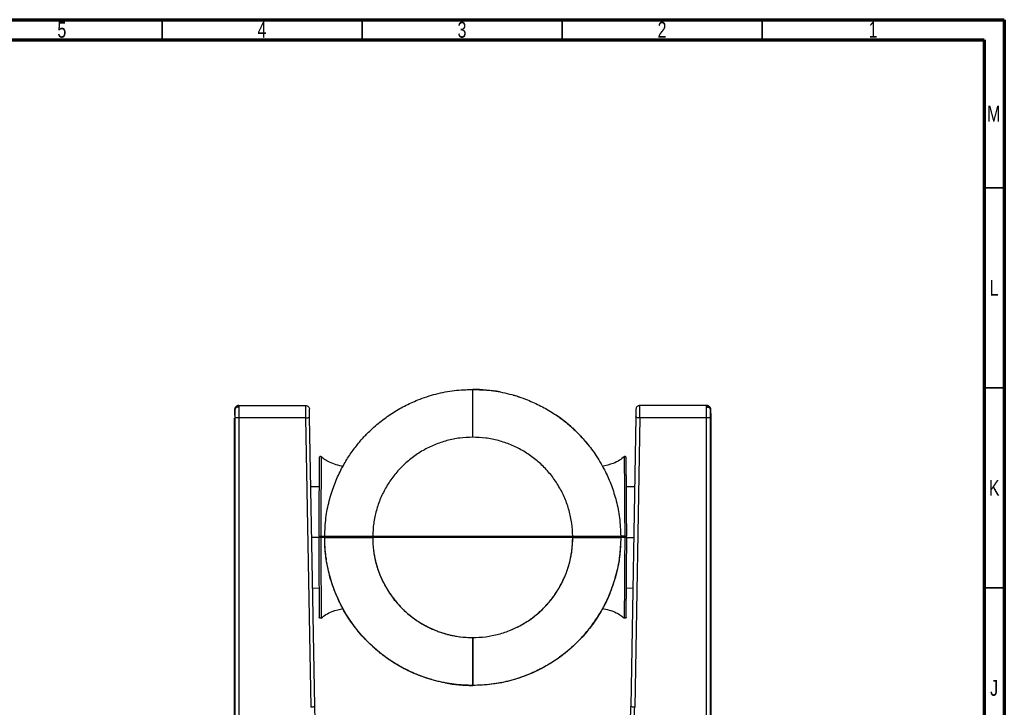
# Model space of a CAD drawing. Header units: millimetres. Extents: x 15 to 836, y 5 to 589.
# Tile 14 of 14: x 590 to 836, y 417 to 589. Entities that reach past the tile are written whole.
import ezdxf

# ---------------------------------------------------------------- set-up
doc = ezdxf.new("R2010")
doc.units = ezdxf.units.MM
doc.styles.add('SLDTEXTSTYLE0', font='TXT', dxfattribs={"width": 0.75})

msp = doc.modelspace()

# ---------------------------------------------------------------- linework, layer by layer
at = {"color": 7, "linetype": 'Continuous', "lineweight": 70}
for p, q in [((15, 589), (836, 589)), ((836, 589), (836, 5)), ((20, 584), (831, 584)), ((831, 584), (831, 10))]:
    msp.add_line(p, q, dxfattribs=at)
at = {"color": 7, "linetype": 'Continuous', "lineweight": 35}
for p, q in [((625.5, 584), (625.5, 589)), ((675.5, 584), (675.5, 589)), ((725.5, 584), (725.5, 589)), ((775.5, 584), (775.5, 589)), ((831, 547), (836, 547)), ((831, 497), (836, 497)), ((831, 447), (836, 447))]:
    msp.add_line(p, q, dxfattribs=at)
at = {"color": 7, "linetype": 'Continuous', "lineweight": 25}
for p, q in [((701.719, 496.563), (703.146, 496.59)), ((644.524, 492.56), (644.68, 492.59)), ((644.679, 492.445), (644.682, 492.204)), ((644.68, 492.59), (661.357, 492.59)), ((644.68, 492.59), (644.68, 492.554)), ((761.612, 492.59), (744.935, 492.59)), ((761.61, 492.204), (761.613, 492.445)), ((761.612, 492.554), (761.612, 492.59)), ((761.808, 492.552), (761.612, 492.59)), ((643.655, 490.16), (643.679, 491.521)), ((643.655, 490.16), (643.658, 489.962)), ((643.682, 491.352), (643.658, 489.962)), ((643.68, 491.608), (643.679, 491.521)), ((643.679, 491.521), (643.682, 491.352)), ((643.68, 491.608), (643.757, 491.966)), ((643.68, 491.594), (643.753, 491.907)), ((643.701, 491.771), (643.698, 491.687)), ((643.71, 489.695), (643.71, 379.832)), ((663.652, 417.401), (662.39, 489.72)), ((743.902, 489.72), (742.64, 417.401)), ((762.612, 491.608), (762.531, 491.985)), ((762.539, 491.907), (762.612, 491.594)), ((762.582, 379.832), (762.582, 489.695)), ((762.595, 491.687), (762.591, 491.771)), ((762.61, 491.352), (762.613, 491.521)), ((762.61, 491.352), (762.634, 489.962)), ((762.613, 491.521), (762.612, 491.608)), ((762.637, 490.16), (762.613, 491.521)), ((762.634, 489.962), (762.637, 490.16)), ((643.65, 457.863), (643.648, 488.733)), ((643.677, 488.656), (643.681, 378.943)), ((661.39, 489.444), (644.709, 489.443)), ((644.709, 489.443), (644.709, 379.58)), ((661.39, 489.444), (662.652, 417.125)), ((744.902, 489.444), (743.64, 417.125)), ((761.583, 489.443), (744.902, 489.444)), ((761.583, 379.58), (761.583, 489.443)), ((762.616, 488.656), (762.611, 378.943)), ((762.644, 488.733), (762.643, 457.863)), ((664.734, 472.23), (662.694, 472.266)), ((743.598, 472.266), (741.558, 472.23)), ((643.65, 364.584), (643.65, 457.863)), ((643.652, 379.02), (643.65, 457.863)), ((666.146, 459.59), (665.149, 459.59)), ((665.151, 459.89), (666.147, 459.89)), ((666.447, 459.59), (666.447, 459.89)), ((728.146, 459.59), (678.146, 459.59)), ((678.148, 459.89), (728.145, 459.89)), ((678.148, 459.89), (678.148, 459.59)), ((728.145, 459.59), (728.145, 459.89)), ((732.946, 459.821), (732.946, 459.519)), ((733.446, 459.821), (733.446, 459.519)), ((739.845, 459.89), (739.845, 459.59)), ((741.141, 459.89), (740.145, 459.89)), ((741.143, 459.59), (740.146, 459.59)), ((762.643, 457.863), (762.64, 379.02)), ((663.137, 446.923), (664.734, 446.951)), ((668.362, 447.014), (668.427, 447.015)), ((737.865, 447.015), (737.93, 447.014)), ((741.558, 446.951), (743.155, 446.923)), ((675.205, 435.336), (674.418, 436.273)), ((679.088, 431.48), (678.089, 432.366)), ((683.37, 428.319), (682.427, 428.936))]:
    msp.add_line(p, q, dxfattribs=at)
at = {"color": 8, "linetype": 'Continuous', "lineweight": 25}
for p, q in [((644.68, 492.554), (644.679, 492.445)), ((761.613, 492.445), (761.612, 492.554)), ((664.629, 459.59), (662.916, 459.59)), ((741.663, 459.59), (743.377, 459.59)), ((762.643, 377.771), (762.643, 457.863))]:
    msp.add_line(p, q, dxfattribs=at)
at = {"color": 7, "linetype": 'Continuous', "lineweight": 25, "flags": 128}
for points in [[(713.266, 495.179), (714.052, 494.947), (715.203, 494.571)], [(673.854, 436.986), (672.575, 438.748), (671.594, 440.266)], [(727.988, 432.17), (726.215, 430.663), (724.85, 429.625)], [(682.311, 429.014), (682.303, 429.02), (681.635, 429.486)], [(692.89, 424.04), (692.24, 424.234), (690.979, 424.648)], [(710.339, 423.296), (708.661, 423.004), (708.55, 422.987)], [(715.504, 424.715), (714.052, 424.234), (713.633, 424.108)]]:
    msp.add_lwpolyline(points, dxfattribs=at)
at = {"color": 7, "linetype": 'Continuous', "lineweight": 25}
for start, end in [(79.44813, 90), (39.15217, 55.73395), (322.06118, 330.13794), (316.62099, 321.78508), (259.33535, 270)]:
    msp.add_arc((703.146, 459.59), 37, start, end, dxfattribs=at)
for points, knots in [([(666.147, 459.89), (666.215, 461.423), (666.345, 464.395), (667.195, 468.642), (668.396, 472.499), (669.667, 475.428), (670.787, 477.56), (671.648, 479.028), (672.536, 480.396), (673.441, 481.667), (674.355, 482.844), (675.268, 483.931), (676.174, 484.93), (677.666, 486.462), (679.855, 488.422), (682.883, 490.623), (686.073, 492.483), (689.744, 494.166), (693.905, 495.515), (698.518, 496.424), (701.613, 496.535), (703.146, 496.59)], [0, 0, 0, 0, 0.07954034, 0.15421265, 0.22401585, 0.28894892, 0.31959763, 0.34902745, 0.37723836, 0.40423034, 0.43000335, 0.45455738, 0.4778924, 0.50000839, 0.56551436, 0.63016378, 0.69395662, 0.75689286, 0.83945022, 0.92048597, 1, 1, 1, 1]), ([(703.146, 484.622), (703.146, 485.564), (703.146, 487.367), (703.146, 489.886), (703.146, 492.018), (703.146, 493.736), (703.146, 495.042), (703.146, 495.952), (703.146, 496.502), (703.146, 496.56), (703.146, 496.591)], [0, 0, 0, 0, 0.1152255, 0.22043, 0.3223031, 0.4281677, 0.5445963, 0.6765923, 0.82762, 1, 1, 1, 1]), ([(703.146, 496.59), (704.679, 496.535), (707.774, 496.424), (712.387, 495.515), (716.548, 494.166), (720.219, 492.484), (722.69, 491.043), (724.394, 489.889), (725.403, 489.157), (726.39, 488.387), (727.355, 487.581), (728.295, 486.739), (729.762, 485.333), (731.768, 483.142), (734.193, 479.871), (736.254, 476.283), (737.896, 472.499), (739.097, 468.642), (739.947, 464.395), (740.078, 461.423), (740.145, 459.89)], [0, 0, 0, 0, 0.0795166, 0.1605554, 0.2431162, 0.3060553, 0.3698513, 0.3913151, 0.4128742, 0.4345285, 0.4562782, 0.4781232, 0.5000636, 0.5617312, 0.6320575, 0.7110392, 0.7759751, 0.8457812, 0.9204565, 1, 1, 1, 1]), ([(644.679, 492.445), (644.554, 492.433), (644.363, 492.415), (644.132, 492.3), (643.972, 492.181), (643.843, 492.033), (643.717, 491.818), (643.694, 491.638), (643.679, 491.521)], [0, 0, 0, 0, 0.2396822, 0.368505, 0.4999993, 0.6314937, 0.7603168, 1, 1, 1, 1]), ([(644.69, 492.581), (644.596, 492.575), (644.403, 492.561), (644.131, 492.434), (643.894, 492.233), (643.8, 492.05), (643.754, 491.96)], [0, 0, 0, 0, 0.2336024, 0.4851153, 0.7445756, 1, 1, 1, 1]), ([(644.682, 492.204), (644.686, 492.025), (644.694, 491.678), (644.703, 490.939), (644.708, 490.173), (644.709, 489.681), (644.709, 489.443)], [0, 0, 0, 0, 0.2722645, 0.529699, 0.7722834, 1, 1, 1, 1]), ([(661.357, 492.59), (661.357, 492.579), (661.357, 492.555), (661.359, 492.364), (661.363, 492.055), (661.368, 491.555), (661.375, 490.909), (661.382, 490.149), (661.387, 489.692), (661.39, 489.444)], [0, 0, 0, 0, 0.1192502, 0.2424113, 0.3694821, 0.5004616, 0.6975436, 0.8357375, 1, 1, 1, 1]), ([(744.902, 489.444), (744.905, 489.692), (744.91, 490.149), (744.917, 490.909), (744.924, 491.555), (744.93, 492.055), (744.933, 492.364), (744.935, 492.555), (744.935, 492.579), (744.935, 492.59)], [0, 0, 0, 0, 0.1642601, 0.3024531, 0.4995383, 0.6305213, 0.7575933, 0.8807532, 1, 1, 1, 1]), ([(761.583, 489.443), (761.583, 489.681), (761.584, 490.173), (761.59, 490.939), (761.598, 491.678), (761.606, 492.025), (761.61, 492.204)], [0, 0, 0, 0, 0.2277038, 0.4702841, 0.7277228, 1, 1, 1, 1]), ([(762.538, 491.96), (762.492, 492.05), (762.398, 492.233), (762.162, 492.434), (761.889, 492.561), (761.696, 492.575), (761.603, 492.581)], [0, 0, 0, 0, 0.2554244, 0.5148847, 0.7663976, 1, 1, 1, 1]), ([(761.613, 492.445), (761.738, 492.433), (761.93, 492.415), (762.161, 492.3), (762.32, 492.181), (762.449, 492.033), (762.575, 491.818), (762.598, 491.638), (762.613, 491.521)], [0, 0, 0, 0, 0.2400137, 0.3689334, 0.5004611, 0.6319216, 0.7606477, 1, 1, 1, 1]), ([(643.658, 489.962), (643.661, 489.866), (643.666, 489.691), (643.672, 489.362), (643.676, 489.016), (643.676, 488.779), (643.677, 488.656)], [0, 0, 0, 0, 0.2741824, 0.4999918, 0.7394202, 1, 1, 1, 1]), ([(643.682, 491.352), (643.686, 491.257), (643.694, 491.064), (643.703, 490.639), (643.709, 490.162), (643.709, 489.848), (643.71, 489.695)], [0, 0, 0, 0, 0.2435976, 0.5, 0.7564024, 1, 1, 1, 1]), ([(643.847, 492.114), (643.813, 492.066), (643.747, 491.973), (643.715, 491.846), (643.699, 491.785)], [0, 0, 0, 0, 0.5157444, 1, 1, 1, 1]), ([(662.39, 489.72), (662.388, 489.832), (662.384, 490.057), (662.378, 490.403), (662.372, 490.733), (662.367, 491.028), (662.363, 491.279), (662.359, 491.464), (662.357, 491.586), (662.357, 491.601), (662.357, 491.608)], [0, 0, 0, 0, 0.1249498, 0.2499964, 0.3748976, 0.4999954, 0.6248972, 0.7499964, 0.8749503, 1, 1, 1, 1]), ([(743.935, 491.608), (743.935, 491.601), (743.935, 491.586), (743.933, 491.464), (743.93, 491.279), (743.925, 491.029), (743.92, 490.733), (743.914, 490.403), (743.908, 490.057), (743.904, 489.832), (743.902, 489.72)], [0, 0, 0, 0, 0.1249502, 0.2499971, 0.3748986, 0.4999968, 0.6248985, 0.7499971, 0.8749504, 1, 1, 1, 1]), ([(762.593, 491.785), (762.577, 491.846), (762.545, 491.973), (762.479, 492.066), (762.445, 492.114)], [0, 0, 0, 0, 0.4842556, 1, 1, 1, 1]), ([(762.582, 489.695), (762.583, 489.848), (762.584, 490.162), (762.59, 490.639), (762.599, 491.064), (762.606, 491.257), (762.61, 491.352)], [0, 0, 0, 0, 0.24359734, 0.5, 0.75640267, 1, 1, 1, 1]), ([(762.634, 489.962), (762.632, 489.873), (762.626, 489.702), (762.62, 489.374), (762.616, 489.016), (762.616, 488.779), (762.616, 488.656)], [0, 0, 0, 0, 0.2606553, 0.5000415, 0.7394055, 1, 1, 1, 1]), ([(643.648, 488.733), (643.648, 488.845), (643.647, 489.068), (643.647, 489.283), (643.646, 489.39)], [0, 0, 0, 0, 0.5024164, 1, 1, 1, 1]), ([(762.646, 489.39), (762.646, 489.282), (762.645, 489.067), (762.644, 488.844), (762.644, 488.733)], [0, 0, 0, 0, 0.5024122, 1, 1, 1, 1]), ([(703.146, 484.622), (702.064, 484.581), (699.896, 484.5), (696.7, 483.844), (693.613, 482.811), (690.688, 481.376), (687.973, 479.578), (685.513, 477.443), (683.352, 475.006), (681.525, 472.31), (680.06, 469.401), (678.995, 466.326), (678.305, 463.138), (678.2, 460.972), (678.148, 459.89)], [0, 0, 0, 0, 0.083219, 0.1668044, 0.2500294, 0.3332573, 0.4168374, 0.5000423, 0.5832589, 0.6668334, 0.7500352, 0.8332423, 0.9168003, 1, 1, 1, 1]), ([(728.145, 459.89), (728.092, 460.972), (727.987, 463.139), (727.297, 466.326), (726.232, 469.401), (724.767, 472.311), (722.94, 475.006), (720.779, 477.444), (718.319, 479.578), (715.604, 481.376), (712.679, 482.811), (709.592, 483.844), (706.396, 484.5), (704.228, 484.581), (703.146, 484.622)], [0, 0, 0, 0, 0.0832059, 0.1667701, 0.2499649, 0.3331791, 0.4167535, 0.4999577, 0.5831749, 0.666755, 0.7499706, 0.8332083, 0.9167874, 1, 1, 1, 1]), ([(664.785, 479.507), (664.785, 479.479), (664.785, 479.423), (664.782, 479.012), (664.778, 478.484), (664.774, 477.935), (664.768, 476.989), (664.757, 475.433), (664.74, 472.978), (664.72, 470.116), (664.697, 466.908), (664.673, 463.466), (664.657, 461.082), (664.648, 459.89)], [0, 0, 0, 0, 0.07748089, 0.15765601, 0.20972088, 0.26018826, 0.30664529, 0.42466702, 0.53909851, 0.6544133, 0.76950784, 0.88472643, 1, 1, 1, 1]), ([(665.282, 479.731), (665.258, 479.749), (665.209, 479.784), (665.122, 479.806), (665.038, 479.805), (664.961, 479.781), (664.893, 479.739), (664.835, 479.677), (664.794, 479.597), (664.788, 479.537), (664.785, 479.507)], [0, 0, 0, 0, 0.1329874, 0.2636992, 0.3867989, 0.4986917, 0.6118164, 0.7359032, 0.8671175, 1, 1, 1, 1]), ([(665.282, 479.731), (665.282, 479.711), (665.282, 479.672), (665.28, 479.352), (665.276, 478.836), (665.271, 478.102), (665.265, 477.156), (665.259, 476.233), (665.254, 475.457), (665.25, 474.905), (665.246, 474.322), (665.242, 473.708), (665.235, 472.569), (665.222, 470.671), (665.206, 468.275), (665.191, 466.031), (665.179, 464.126), (665.165, 462.062), (665.156, 460.627), (665.151, 459.89)], [0, 0, 0, 0, 0.0644943, 0.1298051, 0.1959363, 0.2628923, 0.3306775, 0.3992965, 0.4269897, 0.4548176, 0.4827804, 0.5108785, 0.5391123, 0.6324434, 0.7402905, 0.7997302, 0.8628239, 0.9295781, 1, 1, 1, 1]), ([(670.794, 477.32), (670.2, 477.445), (669.012, 477.695), (667.45, 478.317), (666.191, 478.994), (665.565, 479.519), (665.295, 479.746)], [0, 0, 0, 0, 0.298857, 0.5974773, 0.826411, 1, 1, 1, 1]), ([(740.994, 479.752), (740.623, 479.45), (739.787, 478.772), (737.939, 477.891), (736.427, 477.538), (735.498, 477.32)], [0, 0, 0, 0, 0.2353735, 0.5300392, 1, 1, 1, 1]), ([(741.507, 479.507), (741.504, 479.537), (741.498, 479.597), (741.457, 479.677), (741.4, 479.739), (741.331, 479.781), (741.254, 479.805), (741.171, 479.806), (741.083, 479.784), (741.035, 479.749), (741.01, 479.731)], [0, 0, 0, 0, 0.1328824, 0.2640968, 0.3881838, 0.5013088, 0.6132014, 0.736301, 0.8670127, 1, 1, 1, 1]), ([(741.01, 479.731), (741.01, 479.685), (741.011, 479.589), (741.016, 478.776), (741.025, 477.368), (741.037, 475.621), (741.049, 473.873), (741.059, 472.355), (741.07, 470.657), (741.082, 468.785), (741.096, 466.752), (741.11, 464.573), (741.126, 462.271), (741.136, 460.691), (741.141, 459.89)], [0, 0, 0, 0, 0.0988503, 0.2051581, 0.3189077, 0.4400845, 0.5035405, 0.5688643, 0.6360547, 0.7051117, 0.7760351, 0.8488245, 0.9234796, 1, 1, 1, 1]), ([(741.644, 459.89), (741.636, 461.085), (741.619, 463.471), (741.595, 466.918), (741.573, 470.126), (741.557, 472.42), (741.546, 473.955), (741.539, 474.907), (741.533, 475.79), (741.527, 476.596), (741.522, 477.325), (741.518, 477.965), (741.514, 478.505), (741.51, 479.018), (741.508, 479.423), (741.507, 479.479), (741.507, 479.507)], [0, 0, 0, 0, 0.1154699, 0.2307606, 0.3459249, 0.4612711, 0.507058, 0.552864, 0.5994831, 0.6467155, 0.6941064, 0.7436573, 0.7930598, 0.8426064, 0.9226309, 1, 1, 1, 1]), ([(664.646, 459.59), (664.655, 458.383), (664.671, 455.969), (664.696, 452.473), (664.719, 449.215), (664.735, 446.786), (664.748, 445.065), (664.756, 443.885), (664.763, 442.823), (664.77, 441.836), (664.776, 440.944), (664.781, 440.227), (664.785, 439.76), (664.785, 439.703), (664.785, 439.674)], [0, 0, 0, 0, 0.1155652, 0.230929, 0.3461889, 0.4615489, 0.5188816, 0.5763487, 0.6352268, 0.6942766, 0.7650561, 0.8425335, 0.9226032, 1, 1, 1, 1]), ([(665.149, 459.59), (665.122, 459.59), (665.067, 459.59), (664.966, 459.59), (664.865, 459.59), (664.771, 459.59), (664.699, 459.59), (664.654, 459.59), (664.649, 459.59), (664.646, 459.59)], [0, 0, 0, 0, 0.145875, 0.2917501, 0.4376224, 0.5834885, 0.729349, 0.8752066, 1, 1, 1, 1]), ([(664.648, 459.89), (664.652, 459.89), (664.658, 459.89), (664.71, 459.89), (664.786, 459.89), (664.881, 459.89), (664.983, 459.89), (665.078, 459.89), (665.128, 459.89), (665.151, 459.89)], [0, 0, 0, 0, 0.145924, 0.291849, 0.4377487, 0.5836159, 0.7294666, 0.8753235, 1, 1, 1, 1]), ([(665.149, 459.59), (665.154, 458.842), (665.163, 457.384), (665.177, 455.285), (665.19, 453.348), (665.2, 451.815), (665.208, 450.638), (665.214, 449.766), (665.219, 448.951), (665.224, 448.191), (665.229, 447.486), (665.233, 446.833), (665.24, 445.858), (665.248, 444.624), (665.257, 443.243), (665.265, 442.068), (665.271, 441.107), (665.276, 440.36), (665.28, 439.835), (665.282, 439.51), (665.282, 439.47), (665.282, 439.45)], [0, 0, 0, 0, 0.0708498, 0.1379333, 0.201258, 0.2608307, 0.2931972, 0.3243409, 0.354263, 0.3829644, 0.4104462, 0.4367092, 0.4617544, 0.5319072, 0.6012298, 0.6697273, 0.7374045, 0.8042659, 0.8703161, 0.9355594, 1, 1, 1, 1]), ([(666.146, 459.59), (666.174, 459.59), (666.23, 459.59), (666.706, 459.59), (667.36, 459.59), (667.904, 459.59), (668.429, 459.59), (668.868, 459.59), (669.357, 459.59), (670.174, 459.59), (671.472, 459.59), (673.442, 459.591), (675.705, 459.591), (677.31, 459.59), (678.146, 459.59)], [0, 0, 0, 0, 0.1633436, 0.3240507, 0.4019243, 0.4776362, 0.5146951, 0.5512684, 0.587442, 0.6233447, 0.7142064, 0.804042, 0.8978373, 1, 1, 1, 1]), ([(666.611, 454.023), (666.55, 454.334), (666.189, 456.164), (666.166, 458.036), (666.146, 459.59)], [0, 0, 0, 0, 0.169633, 1, 1, 1, 1]), ([(678.146, 459.59), (677.47, 459.59), (676.12, 459.59), (674.274, 459.59), (672.67, 459.59), (671.321, 459.59), (670.149, 459.59), (669.002, 459.59), (667.999, 459.59), (667.126, 459.59), (666.525, 459.59), (666.192, 459.59), (666.161, 459.59), (666.146, 459.59)], [0, 0, 0, 0, 0.0826205, 0.1650805, 0.2301705, 0.2952306, 0.3602209, 0.4252711, 0.5216313, 0.6182148, 0.7451635, 0.8726322, 1, 1, 1, 1]), ([(703.146, 422.59), (701.541, 422.651), (698.332, 422.771), (693.599, 423.743), (689.027, 425.275), (684.694, 427.4), (680.674, 430.065), (677.018, 433.243), (673.795, 436.886), (671.069, 440.937), (668.895, 445.31), (667.326, 449.931), (666.332, 454.719), (666.208, 457.967), (666.146, 459.59)], [0, 0, 0, 0, 0.08283747, 0.16567474, 0.24851066, 0.33134573, 0.41417879, 0.49700996, 0.58084926, 0.66468585, 0.74851943, 0.83234973, 0.91617661, 1, 1, 1, 1]), ([(666.147, 459.89), (666.163, 459.89), (666.194, 459.89), (666.54, 459.89), (667.163, 459.89), (668.058, 459.89), (669.083, 459.89), (670.269, 459.89), (671.505, 459.89), (672.925, 459.89), (674.533, 459.89), (676.292, 459.89), (677.529, 459.89), (678.148, 459.89)], [0, 0, 0, 0, 0.1295717, 0.2592486, 0.3883607, 0.4841523, 0.5797213, 0.646915, 0.7140438, 0.7814105, 0.8488209, 0.9243549, 1, 1, 1, 1]), ([(678.148, 459.59), (677.469, 459.59), (676.085, 459.59), (674.02, 459.59), (672.064, 459.59), (670.403, 459.59), (669.131, 459.59), (668.064, 459.59), (667.269, 459.59), (666.754, 459.59), (666.489, 459.59), (666.461, 459.59), (666.447, 459.59)], [0, 0, 0, 0, 0.0845666, 0.1724719, 0.2631863, 0.3540632, 0.4421552, 0.5269097, 0.6491538, 0.7679654, 0.884652, 1, 1, 1, 1]), ([(678.146, 459.59), (678.186, 458.5), (678.267, 456.316), (678.928, 453.096), (679.972, 449.987), (681.424, 447.043), (683.244, 444.313), (685.405, 441.843), (687.873, 439.678), (690.601, 437.854), (693.543, 436.397), (696.652, 435.349), (699.871, 434.683), (702.056, 434.6), (703.146, 434.559)], [0, 0, 0, 0, 0.0832042, 0.1667721, 0.2499645, 0.3331766, 0.4167549, 0.4999572, 0.5831725, 0.6667565, 0.7499702, 0.8332059, 0.9167889, 1, 1, 1, 1]), ([(678.146, 459.59), (678.186, 458.499), (678.257, 456.52), (678.877, 453.29), (679.83, 450.33), (681.188, 447.505), (682.264, 445.777), (683.04, 444.699), (683.413, 444.207), (683.798, 443.724), (684.195, 443.251), (684.604, 442.788), (685.024, 442.335), (685.37, 441.979), (685.756, 441.596), (686.297, 441.081), (687.069, 440.404), (687.901, 439.739), (688.617, 439.211), (689.287, 438.75), (689.888, 438.362), (690.464, 438.014), (690.966, 437.726), (691.475, 437.45), (691.99, 437.185), (692.511, 436.932), (693.038, 436.692), (693.416, 436.529), (693.812, 436.366), (694.407, 436.13), (695.332, 435.803), (696.361, 435.491), (697.327, 435.24), (698.743, 434.931), (700.69, 434.629), (702.327, 434.582), (703.146, 434.559)], [0, 0, 0, 0, 0.0832922, 0.1509429, 0.2504467, 0.3198384, 0.3898249, 0.4055438, 0.4212629, 0.4369821, 0.4527015, 0.4684212, 0.4841411, 0.4998613, 0.5063189, 0.5256316, 0.5569264, 0.5847054, 0.6068866, 0.6248992, 0.646781, 0.6615182, 0.6762556, 0.6909932, 0.7057309, 0.7204688, 0.735207, 0.7499455, 0.7519279, 0.7678739, 0.798816, 0.8268331, 0.8499651, 0.8749883, 0.9374935, 1, 1, 1, 1]), ([(703.146, 434.559), (704.236, 434.6), (706.421, 434.683), (709.641, 435.349), (712.749, 436.398), (715.692, 437.854), (718.42, 439.678), (720.887, 441.843), (723.048, 444.313), (724.869, 447.043), (726.321, 449.988), (727.364, 453.097), (728.025, 456.316), (728.106, 458.5), (728.146, 459.59)], [0, 0, 0, 0, 0.0832174, 0.1668067, 0.2500298, 0.3332557, 0.4168397, 0.5000428, 0.5832575, 0.6668358, 0.7500355, 0.8332402, 0.9168019, 1, 1, 1, 1]), ([(740.146, 459.59), (740.084, 457.965), (739.96, 454.715), (738.964, 449.923), (737.393, 445.299), (735.216, 440.923), (732.485, 436.871), (729.259, 433.229), (725.603, 430.053), (721.584, 427.392), (717.254, 425.271), (712.686, 423.741), (707.957, 422.771), (704.75, 422.651), (703.146, 422.59)], [0, 0, 0, 0, 0.0838904, 0.1677844, 0.2516818, 0.3355824, 0.4194861, 0.5033924, 0.5861566, 0.6689226, 0.7516906, 0.8344594, 0.9172296, 1, 1, 1, 1]), ([(703.146, 434.559), (704.238, 434.6), (706.422, 434.683), (709.641, 435.349), (711.936, 436.123), (713.367, 436.74), (714.004, 437.036), (714.632, 437.35), (715.25, 437.682), (715.86, 438.03), (716.459, 438.396), (716.93, 438.703), (717.342, 438.981), (717.755, 439.27), (718.338, 439.7), (719.185, 440.369), (719.91, 441.003), (720.451, 441.516), (720.663, 441.721), (721.116, 442.172), (721.809, 442.906), (722.714, 443.979), (723.498, 445.024), (724.25, 446.139), (725.018, 447.414), (725.705, 448.751), (726.291, 450.081), (726.754, 451.296), (727.173, 452.607), (727.493, 453.842), (727.711, 454.892), (727.879, 455.884), (728.018, 456.946), (728.108, 458.056), (728.143, 458.949), (728.145, 459.419), (728.146, 459.59)], [0, 0, 0, 0, 0.0833055, 0.1666109, 0.2499153, 0.2677784, 0.2856415, 0.3035043, 0.321367, 0.3392293, 0.3570912, 0.3749526, 0.3821847, 0.3950153, 0.4134444, 0.4374718, 0.4774422, 0.486892, 0.4944039, 0.4999778, 0.5356979, 0.571417, 0.6071349, 0.6353584, 0.6740749, 0.7207692, 0.7499973, 0.7849978, 0.8199975, 0.8549958, 0.8823664, 0.901895, 0.9317882, 0.9641225, 0.9868916, 1, 1, 1, 1]), ([(728.145, 459.89), (728.821, 459.89), (730.171, 459.89), (732.017, 459.89), (733.621, 459.89), (734.97, 459.89), (736.142, 459.89), (737.289, 459.89), (738.292, 459.89), (739.165, 459.89), (739.766, 459.89), (740.099, 459.89), (740.13, 459.89), (740.145, 459.89)], [0, 0, 0, 0, 0.0826248, 0.16508917, 0.23018014, 0.2952411, 0.36023241, 0.42528357, 0.52164373, 0.61822731, 0.74517187, 0.87263636, 1, 1, 1, 1]), ([(736.324, 459.59), (736.169, 459.59), (735.589, 459.59), (734.214, 459.59), (732.276, 459.59), (730.206, 459.59), (728.823, 459.59), (728.145, 459.59)], [0, 0, 0, 0, 0.0852589, 0.3200046, 0.5543667, 0.7815134, 1, 1, 1, 1]), ([(728.146, 459.59), (728.975, 459.59), (730.564, 459.59), (732.806, 459.59), (734.332, 459.59), (735.285, 459.59), (735.825, 459.59), (736.51, 459.59), (737.285, 459.591), (738.072, 459.591), (738.727, 459.591), (739.322, 459.591), (739.79, 459.591), (740.095, 459.59), (740.129, 459.59), (740.146, 459.59)], [0, 0, 0, 0, 0.10115887, 0.19408069, 0.28302774, 0.3126854, 0.34261951, 0.37300597, 0.43561167, 0.50138762, 0.57124386, 0.64587009, 0.75361659, 0.87151181, 1, 1, 1, 1]), ([(740.146, 459.59), (740.13, 459.59), (740.099, 459.59), (739.753, 459.59), (739.13, 459.59), (738.235, 459.59), (737.211, 459.59), (736.025, 459.59), (734.789, 459.59), (733.368, 459.59), (731.76, 459.59), (730.001, 459.59), (728.765, 459.59), (728.146, 459.59)], [0, 0, 0, 0, 0.1295719, 0.2592489, 0.3883612, 0.484156, 0.579728, 0.6469215, 0.71405, 0.7814165, 0.8488267, 0.9243578, 1, 1, 1, 1]), ([(740.146, 459.59), (740.09, 458.042), (739.982, 455.04), (739.151, 450.75), (737.961, 446.857), (736.695, 443.903), (735.58, 441.754), (734.718, 440.28), (734.016, 439.169), (733.584, 438.563), (733.468, 438.4)], [0, 0, 0, 0, 0.2058523, 0.3988784, 0.5790755, 0.7464406, 0.8253332, 0.9010142, 0.9734836, 1, 1, 1, 1]), ([(741.143, 459.59), (741.138, 458.778), (741.127, 457.175), (741.112, 454.835), (741.097, 452.62), (741.083, 450.553), (741.071, 448.65), (741.059, 446.924), (741.049, 445.382), (741.037, 443.607), (741.026, 441.837), (741.016, 440.413), (741.011, 439.593), (741.01, 439.497), (741.01, 439.45)], [0, 0, 0, 0, 0.0768713, 0.1518306, 0.2248775, 0.2960118, 0.3652328, 0.4325406, 0.4979349, 0.5614147, 0.6824962, 0.7959646, 0.901805, 1, 1, 1, 1]), ([(741.141, 459.89), (741.169, 459.89), (741.223, 459.89), (741.324, 459.89), (741.426, 459.89), (741.519, 459.89), (741.592, 459.89), (741.636, 459.89), (741.642, 459.89), (741.644, 459.89)], [0, 0, 0, 0, 0.1459035, 0.291808, 0.4376873, 0.5835419, 0.7293924, 0.8752612, 1, 1, 1, 1]), ([(741.646, 459.59), (741.643, 459.59), (741.636, 459.59), (741.584, 459.59), (741.508, 459.59), (741.413, 459.59), (741.311, 459.59), (741.216, 459.59), (741.166, 459.59), (741.143, 459.59)], [0, 0, 0, 0, 0.1458622, 0.2917246, 0.4375837, 0.5834421, 0.7293037, 0.8751711, 1, 1, 1, 1]), ([(741.507, 439.674), (741.507, 439.702), (741.508, 439.76), (741.511, 440.178), (741.514, 440.717), (741.518, 441.275), (741.525, 442.236), (741.536, 443.819), (741.553, 446.315), (741.574, 449.227), (741.596, 452.483), (741.621, 455.975), (741.638, 458.385), (741.646, 459.59)], [0, 0, 0, 0, 0.0775048, 0.1577205, 0.2097616, 0.2601748, 0.3064979, 0.4241955, 0.538858, 0.6541805, 0.7693639, 0.8846468, 1, 1, 1, 1]), ([(672.84, 438.443), (672.617, 438.738), (671.478, 440.256), (669.972, 443.053), (668.354, 446.859), (667.438, 449.534), (667.163, 451.061), (667.128, 451.255)], [0, 0, 0, 0, 0.0785713, 0.4030655, 0.6704244, 0.958282, 1, 1, 1, 1]), ([(665.298, 439.429), (665.669, 439.73), (666.504, 440.408), (668.353, 441.289), (669.865, 441.643), (670.794, 441.86)], [0, 0, 0, 0, 0.235035, 0.5298259, 1, 1, 1, 1]), ([(735.498, 441.86), (736.092, 441.736), (737.281, 441.486), (738.843, 440.863), (740.102, 440.187), (740.728, 439.661), (740.998, 439.435)], [0, 0, 0, 0, 0.2989901, 0.5977389, 0.8267644, 1, 1, 1, 1]), ([(665.282, 439.45), (665.258, 439.432), (665.209, 439.397), (665.122, 439.375), (665.038, 439.376), (664.961, 439.4), (664.893, 439.441), (664.835, 439.503), (664.794, 439.584), (664.788, 439.644), (664.785, 439.674)], [0, 0, 0, 0, 0.1329915, 0.2637001, 0.3867905, 0.4986713, 0.6118027, 0.7358956, 0.8671148, 1, 1, 1, 1]), ([(741.507, 439.674), (741.504, 439.644), (741.498, 439.584), (741.457, 439.503), (741.4, 439.441), (741.331, 439.4), (741.254, 439.376), (741.171, 439.375), (741.083, 439.397), (741.035, 439.432), (741.01, 439.45)], [0, 0, 0, 0, 0.1328851, 0.2641044, 0.3881976, 0.5013291, 0.6132097, 0.7363, 0.8670086, 1, 1, 1, 1]), ([(676.417, 434.05), (675.778, 434.695), (675.036, 435.442), (674.42, 436.293), (674.335, 436.41)], [0, 0, 0, 0, 0.8617454, 1, 1, 1, 1]), ([(732.003, 436.432), (731.702, 436.068), (731.117, 435.357), (730.402, 434.555), (729.983, 434.124), (729.877, 434.015)], [0, 0, 0, 0, 0.4401287, 0.857759, 1, 1, 1, 1]), ([(703.146, 434.559), (703.146, 433.617), (703.146, 431.814), (703.146, 429.295), (703.146, 427.162), (703.146, 425.445), (703.146, 424.139), (703.146, 423.229), (703.146, 422.679), (703.146, 422.621), (703.146, 422.59)], [0, 0, 0, 0, 0.1152255, 0.22043, 0.3223031, 0.4281677, 0.5445963, 0.6765923, 0.82762, 1, 1, 1, 1]), ([(703.146, 422.59), (703.146, 422.621), (703.146, 422.679), (703.146, 423.229), (703.146, 424.139), (703.146, 425.445), (703.146, 427.162), (703.146, 429.295), (703.146, 431.814), (703.146, 433.617), (703.146, 434.559)], [0, 0, 0, 0, 0.17238, 0.3234077, 0.4554037, 0.5718323, 0.6776969, 0.77957, 0.8847745, 1, 1, 1, 1]), ([(703.146, 422.59), (701.606, 422.646), (698.497, 422.758), (693.861, 423.676), (689.682, 425.039), (685.994, 426.737), (683.514, 428.193), (681.804, 429.357), (680.792, 430.097), (679.803, 430.875), (678.914, 431.618), (678.369, 432.116), (678.134, 432.33)], [0, 0, 0, 0, 0.1681472, 0.339551, 0.5142111, 0.6473851, 0.7823924, 0.8278194, 0.8734503, 0.9192851, 0.9653238, 1, 1, 1, 1]), ([(728.112, 432.348), (727.577, 431.849), (726.125, 430.496), (723.493, 428.625), (720.3, 426.735), (716.61, 425.04), (712.431, 423.676), (707.796, 422.759), (704.686, 422.646), (703.146, 422.59)], [0, 0, 0, 0, 0.0799388, 0.2169011, 0.352029, 0.4853226, 0.6601402, 0.8316994, 1, 1, 1, 1]), ([(690.169, 380.783), (689.235, 381.131), (687.351, 381.833), (684.622, 383.162), (681.962, 384.703), (679.629, 386.315), (677.598, 387.935), (675.838, 389.517), (674.142, 391.239), (672.522, 393.101), (671.142, 394.905), (669.971, 396.623), (668.98, 398.237), (668.036, 399.956), (667.151, 401.78), (666.337, 403.709), (665.604, 405.744), (664.953, 407.923), (664.427, 410.158), (664.035, 412.424), (663.749, 414.817), (663.686, 416.483), (663.652, 417.401)], [0, 0, 0, 0, 0.0610061, 0.1229838, 0.1859544, 0.2499386, 0.2976415, 0.3464855, 0.3964774, 0.4476235, 0.4999296, 0.5379949, 0.5775016, 0.6184512, 0.6608454, 0.7046853, 0.7499721, 0.7968831, 0.8479187, 0.8946565, 0.941998, 1, 1, 1, 1]), ([(742.64, 417.401), (742.613, 416.624), (742.564, 415.187), (742.357, 413.217), (742.079, 411.33), (741.709, 409.456), (741.225, 407.533), (740.604, 405.487), (739.81, 403.321), (738.806, 401.044), (737.708, 398.918), (736.533, 396.943), (735.111, 394.833), (733.392, 392.621), (731.329, 390.359), (729.156, 388.315), (726.56, 386.211), (723.479, 384.149), (719.887, 382.217), (717.369, 381.258), (716.123, 380.783)], [0, 0, 0, 0, 0.04913879, 0.09081899, 0.12503987, 0.1695804, 0.21125609, 0.25006721, 0.30423488, 0.3563207, 0.40632677, 0.45425549, 0.50010959, 0.5653058, 0.62869364, 0.69028488, 0.75009235, 0.83516765, 0.91845359, 1, 1, 1, 1]), ([(716.452, 379.58), (717.709, 380.057), (720.227, 381.015), (723.801, 382.922), (727.201, 385.164), (730.379, 387.757), (733.304, 390.69), (735.914, 393.925), (738.193, 397.391), (740.108, 401.072), (741.619, 404.982), (742.736, 409.012), (743.461, 413.084), (743.58, 415.781), (743.64, 417.125)], [0, 0, 0, 0, 0.0803056, 0.1609143, 0.2422953, 0.3249689, 0.4079795, 0.4927315, 0.5772202, 0.6605122, 0.7460835, 0.8338379, 0.9172172, 1, 1, 1, 1])]:
    msp.add_open_spline(points, degree=3, knots=knots, dxfattribs=at)
for points in [[(644.682, 492.204), (644.551, 492.19), (644.291, 492.161), (643.961, 491.963), (643.73, 491.683), (643.698, 491.462), (643.682, 491.352)], [(661.357, 492.59), (661.487, 492.576), (661.746, 492.546), (662.074, 492.32), (662.306, 491.996), (662.34, 491.737), (662.357, 491.608)], [(744.935, 492.59), (744.806, 492.576), (744.546, 492.546), (744.218, 492.32), (743.986, 491.996), (743.952, 491.737), (743.935, 491.608)], [(761.61, 492.204), (761.741, 492.189), (762.001, 492.161), (762.331, 491.963), (762.562, 491.683), (762.594, 491.462), (762.61, 491.352)], [(644.709, 489.443), (644.581, 489.447), (644.323, 489.455), (643.996, 489.513), (643.763, 489.596), (643.728, 489.662), (643.71, 489.695)], [(661.39, 489.444), (661.521, 489.45), (661.784, 489.462), (662.115, 489.527), (662.346, 489.617), (662.375, 489.685), (662.39, 489.72)], [(744.902, 489.444), (744.771, 489.45), (744.508, 489.462), (744.177, 489.527), (743.946, 489.617), (743.917, 489.685), (743.902, 489.72)], [(762.582, 489.695), (762.565, 489.662), (762.529, 489.596), (762.296, 489.513), (761.969, 489.455), (761.712, 489.447), (761.583, 489.443)], [(663.652, 417.401), (663.638, 417.367), (663.609, 417.298), (663.378, 417.209), (663.047, 417.143), (662.784, 417.131), (662.652, 417.125)], [(743.64, 417.125), (743.508, 417.131), (743.246, 417.143), (742.915, 417.209), (742.684, 417.298), (742.655, 417.367), (742.64, 417.401)]]:
    msp.add_open_spline(points, degree=3, dxfattribs=at)

# ---------------------------------------------------------------- texts
at = {"color": 7, "linetype": 'Continuous', "lineweight": 0, "char_height": 3.969, "attachment_point": 2, "style": 'SLDTEXTSTYLE0'}
for s, insert in [('5', (600.46, 588.47)), ('4', (650.46, 588.47)), ('3', (700.46, 588.47)), ('2', (750.46, 588.47)), ('1', (803.21, 588.47)), ('M', (833.362, 567.47)), ('L', (833.455, 523.97)), ('K', (833.489, 473.97)), ('J', (833.465, 423.97))]:
    msp.add_mtext(s, dxfattribs=dict(at, insert=insert))

doc.saveas('drawing.dxf')
